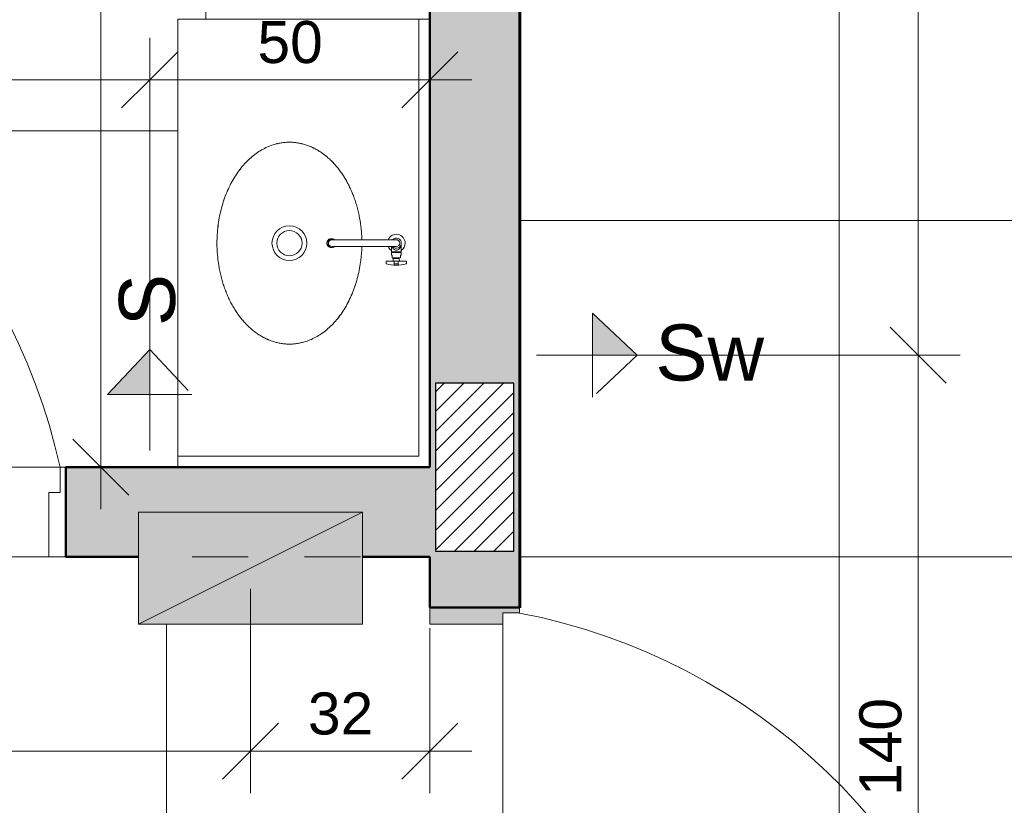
# Model space of a CAD drawing. Header units: metres. Extents: x -8.8 to 33.4, y -18.2 to 5.5.
# Tile 20 of 37: x -4.1 to -2.4, y -14.7 to -13.3. Entities that reach past the tile are written whole.
import ezdxf

# ---------------------------------------------------------------- set-up
doc = ezdxf.new("R2010")
doc.units = ezdxf.units.M
doc.linetypes.add('Projeção', pattern=[0.003969, 0.002381, -0.001587])
for name, color, linetype, lineweight in [('A-ANNO-DIMS', 7, 'Continuous', 9), ('A-ANNO-DIMS-50', 7, 'Continuous', 9), ('A-DETL-GENF', 7, 'Continuous', 5), ('A-DOOR', 7, 'Continuous', 5), ('A-DOOR-OPNG', 7, 'Projeção', 5), ('A-FLOR-OVHD', 7, 'Projeção', 5), ('A-FLOR-PATT', 7, 'Continuous', 5), ('A-WALL', 7, 'Continuous', 5), ('A-WALL-PATT', 7, 'Continuous', 5), ('G-ANNO-TEXT', 7, 'Continuous', 9), ('I-WALL', 7, 'Continuous', 5), ('P-SANR-FIXT', 7, 'Continuous', 5), ('Q-CASE', 7, 'Continuous', 5)]:
    doc.layers.add(name, color=color, linetype=linetype, lineweight=lineweight)
doc.layers.add('A-DETL', color=7, linetype='Continuous', lineweight=5, true_color=0x00a600)
doc.styles.add('Arial', font='arial.ttf', dxfattribs={"height": 0.1})
doc.styles.add('Arial_1', font='arial.ttf', dxfattribs={"height": 0.075})
doc.dimstyles.new('Com_linha__ref__contínua__-_Cor_Vermelha_Arial_1_5mm_2', dxfattribs={"dimscale": 0.3048, "dimtxt": 0.076519, "dimasz": 0.328084, "dimexe": 0.246063, "dimexo": 0.246063, "dimgap": 0.024606, "dimtad": 1, "dimdec": 1, "dimlfac": 100, "dimrnd": 0.1, "dimdsep": 46, "dimtxsty": 'Arial_1', "dimblk1": 'OBLIQUE', "dimblk2": 'OBLIQUE', "dimsah": 1, "dimcen": 0.09, "dimdle": 0.246063, "dimazin": 0, "dimtfac": 1, "dimtdec": 4, "dimtix": 1, "dimtmove": 0, "dimatfit": 3, "dimfxl": 1, "dimtvp": 1, "dimtolj": 1, "dimtzin": 0, "dimarcsym": 2})

# ---------------------------------------------------------------- blocks, each defined once
blk = doc.blocks.new('PORTA DE GIRO L_ ELETRICOS2')
at = {"layer": 'A-DOOR', "color": 9, "true_color": 0xc0c0c0}
for p, q in [((-0.45, -0.08), (-0.45, 0.08)), ((-0.45, 0.08), (0.45, 0.08)), ((0.45, 0.08), (0.45, -0.08)), ((-0.45, -0.08), (0.45, -0.08))]:
    blk.add_line(p, q, dxfattribs=at)
at = {"layer": 'A-DOOR', "color": 9, "lineweight": 15, "true_color": 0xc0c0c0}
for p, q in [((-0.42, 0.08), (-0.42, -0.035)), ((0.42, 0.08), (0.42, -0.0407)), ((0.45, 0.08), (0.42, 0.08)), ((0.45, -0.08), (0.45, 0.08)), ((-0.44, -0.035), (-0.44, -0.08)), ((-0.42, -0.035), (-0.44, -0.035)), ((0.3789, -0.0497), (0.3789, -0.9104)), ((0.4189, -0.0497), (0.3789, -0.0497)), ((0.4189, -0.9104), (0.4189, -0.0497)), ((0.42, -0.0407), (0.44, -0.0407)), ((0.44, -0.0407), (0.44, -0.08)), ((0.44, -0.08), (0.45, -0.08)), ((0.3489, -0.7405), (0.3294, -0.7337)), ((0.45, -0.7405), (0.4695, -0.7337)), ((0.3689, -0.8405), (0.3489, -0.8405)), ((0.3689, -0.8305), (0.3789, -0.8305)), ((0.3689, -0.8705), (0.3689, -0.8305)), ((0.4289, -0.8304), (0.4189, -0.8304)), ((0.4289, -0.8704), (0.4289, -0.8304)), ((0.4289, -0.8404), (0.45, -0.8404)), ((0.3689, -0.8605), (0.3336, -0.8605)), ((0.4289, -0.8604), (0.4653, -0.8604)), ((0.3789, -0.8705), (0.3689, -0.8705)), ((0.4189, -0.8704), (0.4189, -0.9104)), ((0.4189, -0.8704), (0.4289, -0.8704)), ((0.3789, -0.9104), (0.4189, -0.9104)), ((0.4189, -0.9104), (0.3989, -0.9104))]:
    blk.add_line(p, q, dxfattribs=at)
for centre, radius, start, end in [((0.5319, -0.7905), 0.2103, 164.3286, 199.4386), ((0.267, -0.7904), 0.2103, 340.5821, 15.6453), ((0.5319, -0.7905), 0.1898, 164.7222, 195.2778), ((0.267, -0.7904), 0.1897, 344.7458, 15.2542)]:
    blk.add_arc(centre, radius, start, end, dxfattribs=at)
at = {"layer": 'A-DOOR-OPNG', "color": 9, "linetype": 'Continuous', "true_color": 0xc0c0c0}
blk.add_arc((0.629, 0.1553), 1.0946, 192.4129, 256.7914, dxfattribs=at)
blk = doc.blocks.new('TAMPO GRANITO2 - TAMPO GRANITO-2002902-PTS_ ELETRICOS')
at = {"layer": 'Q-CASE', "color": 9, "true_color": 0xc0c0c0}
for p, q in [((-3.8837, -13.315), (-3.8837, -14.095)), ((-3.4537, -13.315), (-3.8837, -13.315)), ((-3.4337, -13.315), (-3.4537, -13.315)), ((-3.4537, -13.315), (-3.4537, -14.095)), ((-3.4537, -14.095), (-3.8837, -14.095)), ((-3.8837, -14.095), (-3.8837, -14.115))]:
    blk.add_line(p, q, dxfattribs=at)
for points, knots in [([(-3.8137, -13.715), (-3.8137, -13.7048), (-3.8127, -13.6896), (-3.8097, -13.6701), (-3.8066, -13.6555), (-3.8025, -13.6413), (-3.7977, -13.6279), (-3.792, -13.6148), (-3.7856, -13.6026), (-3.7785, -13.5912), (-3.7706, -13.5805), (-3.7623, -13.571), (-3.7533, -13.5623), (-3.7438, -13.5548), (-3.734, -13.5484), (-3.7237, -13.5432), (-3.7144, -13.5396), (-3.7061, -13.5374), (-3.6989, -13.5359), (-3.6916, -13.5351), (-3.6844, -13.5348), (-3.6772, -13.5351), (-3.6699, -13.5359), (-3.6627, -13.5374), (-3.6556, -13.5393), (-3.6486, -13.5418), (-3.6417, -13.5449), (-3.6348, -13.5485), (-3.6283, -13.5526), (-3.6218, -13.5573), (-3.6156, -13.5624), (-3.6095, -13.5681), (-3.6037, -13.5741), (-3.5982, -13.5806), (-3.5929, -13.5876), (-3.5879, -13.595), (-3.5832, -13.6027), (-3.5789, -13.6107), (-3.5749, -13.6191), (-3.5711, -13.6279), (-3.5678, -13.6368), (-3.5649, -13.646), (-3.5623, -13.6555), (-3.5601, -13.6652), (-3.5577, -13.6782), (-3.5559, -13.6926), (-3.5553, -13.7041), (-3.5552, -13.7088)], [-1, -1, -1, -1, -0.9464286, -0.9196429, -0.8928571, -0.8660714, -0.8392857, -0.8125, -0.7857143, -0.7589286, -0.7321429, -0.7053571, -0.6785714, -0.6517857, -0.625, -0.5982143, -0.5714286, -0.5535714, -0.5357143, -0.5178571, -0.5, -0.4821429, -0.4642857, -0.4464286, -0.4285714, -0.4107143, -0.3928571, -0.375, -0.3571429, -0.3392857, -0.3214286, -0.3035714, -0.2857143, -0.2678571, -0.25, -0.2321429, -0.2142857, -0.1964286, -0.1785714, -0.1607143, -0.1428571, -0.125, -0.1071429, -0.0892857, -0.0714286, -0.0357143, -0.0109088, -0.0109088, -0.0109088, -0.0109088]), ([(-3.5552, -13.7213), (-3.5554, -13.7294), (-3.5563, -13.7424), (-3.559, -13.76), (-3.5622, -13.7746), (-3.5662, -13.7888), (-3.5711, -13.8022), (-3.5768, -13.8153), (-3.5832, -13.8275), (-3.5903, -13.8389), (-3.5982, -13.8496), (-3.6065, -13.8591), (-3.6155, -13.8678), (-3.625, -13.8753), (-3.6348, -13.8816), (-3.6451, -13.8869), (-3.6544, -13.8904), (-3.6627, -13.8927), (-3.6699, -13.8941), (-3.6772, -13.895), (-3.6844, -13.8953), (-3.6916, -13.895), (-3.6989, -13.8941), (-3.7061, -13.8927), (-3.7132, -13.8908), (-3.7202, -13.8883), (-3.7271, -13.8852), (-3.7339, -13.8815), (-3.7405, -13.8774), (-3.7469, -13.8728), (-3.7532, -13.8677), (-3.7593, -13.862), (-3.765, -13.856), (-3.7706, -13.8495), (-3.7759, -13.8425), (-3.7809, -13.8351), (-3.7855, -13.8274), (-3.7899, -13.8194), (-3.7939, -13.8109), (-3.7976, -13.8022), (-3.8009, -13.7933), (-3.8039, -13.7841), (-3.8065, -13.7746), (-3.8087, -13.7649), (-3.8111, -13.7519), (-3.8131, -13.7354), (-3.8137, -13.7219), (-3.8137, -13.715)], [-0.9890908, -0.9890908, -0.9890908, -0.9890908, -0.9464286, -0.9196429, -0.8928571, -0.8660714, -0.8392857, -0.8125, -0.7857143, -0.7589286, -0.7321429, -0.7053571, -0.6785714, -0.6517857, -0.625, -0.5982143, -0.5714286, -0.5535714, -0.5357143, -0.5178571, -0.5, -0.4821429, -0.4642857, -0.4464286, -0.4285714, -0.4107143, -0.3928571, -0.375, -0.3571429, -0.3392857, -0.3214286, -0.3035714, -0.2857143, -0.2678571, -0.25, -0.2321429, -0.2142857, -0.1964286, -0.1785714, -0.1607143, -0.1428571, -0.125, -0.1071429, -0.0892857, -0.0714286, -0.0357143, 0, 0, 0, 0])]:
    blk.add_open_spline(points, degree=3, knots=knots, dxfattribs=at)
blk = doc.blocks.new('TORNEIRA DE MESA_ BICA MÓVEL_ BICA ALTA - 1167_C34_Cromado CR10-2217854-PTS_ ELETRICOS')
at = {"layer": 'P-SANR-FIXT', "color": 9, "true_color": 0xc0c0c0}
for p, q in [((0.0016, -0.1012), (0.0131, -0.1012)), ((0.0156, -0.1012), (0.0131, -0.1012)), ((0.0156, -0.1023), (0.0156, -0.1012)), ((0.0164, -0.1023), (0.0156, -0.1023)), ((0.0156, -0.1023), (0.0156, -0.1177)), ((0.0212, -0.1014), (0.0164, -0.1014)), ((0.0164, -0.1014), (0.0164, -0.1023)), ((0.0164, -0.1177), (0.0164, -0.1023)), ((0.0212, -0.1025), (0.0212, -0.1014)), ((0.0264, -0.1025), (0.0212, -0.1025)), ((0.0264, -0.1056), (0.0264, -0.1025)), ((0.0321, -0.1045), (0.0272, -0.1046)), ((0.0272, -0.1046), (0.0272, -0.1056)), ((0.0362, -0.0918), (0.0321, -0.0918)), ((0.0321, -0.0918), (0.0321, -0.1045)), ((0.0321, -0.1045), (0.0321, -0.1155)), ((-0.0061, -0.1245), (-0.0061, -0.11)), ((0.0061, -0.1245), (0.0061, -0.11)), ((0.0131, -0.1188), (0.0061, -0.1188)), ((0.0131, -0.1188), (0.0156, -0.1188)), ((0.0156, -0.1188), (0.0156, -0.1177)), ((0.0156, -0.1177), (0.0164, -0.1177)), ((0.0164, -0.1177), (0.0164, -0.1186)), ((0.0164, -0.1186), (0.0212, -0.1186)), ((0.0212, -0.1186), (0.0212, -0.1175)), ((0.0212, -0.1175), (0.0264, -0.1175)), ((0.0272, -0.1056), (0.0264, -0.1056)), ((0.0264, -0.1056), (0.0264, -0.1144)), ((0.0264, -0.1175), (0.0264, -0.1144)), ((0.0264, -0.1144), (0.0272, -0.1144)), ((0.0272, -0.1144), (0.0272, -0.1056)), ((0.0272, -0.1144), (0.0272, -0.1154)), ((0.0272, -0.1154), (0.0321, -0.1155)), ((0.0393, -0.1065), (0.0321, -0.1065)), ((0.0395, -0.1135), (0.0321, -0.1135)), ((0.0321, -0.1155), (0.0321, -0.1283)), ((-0.0061, -0.1245), (-0.0061, -0.2204)), ((0.0061, -0.2204), (0.0061, -0.1245)), ((0.0321, -0.1283), (0.0362, -0.1283)), ((-0.0061, -0.2204), (-0.0061, -0.2251)), ((0.0061, -0.2204), (0.0061, -0.2251))]:
    blk.add_line(p, q, dxfattribs=at)
for centre, radius, start, end in [((0, -0.11), 0.0158, 90, 247.169), ((0, -0.11), 0.00894, 313.2171, 226.7829), ((0, -0.11), 0.00612, 0, 180), ((0, -0.11), 0.0158, 33.7501, 90), ((-0.0003, -0.1204), 0.0193, 70.6394, 84.83), ((0.0013, -0.1137), 0.0125, 42.7237, 67.2763), ((0.0049, -0.1104), 0.00765, 3.2763, 42.7237), ((0.0362, -0.0925), 0.000702, 17.5666, 90), ((-0.0193, -0.11), 0.0588, 360, 17.5666), ((0.0024, -0.1076), 0.0108, 290.089, 316.6245), ((0, -0.11), 0.0158, 292.831, 326.2499), ((0.0043, -0.1093), 0.00827, 316.6245, 355.3755), ((-0.0193, -0.11), 0.0561, 356.4132, 3.5868), ((-0.0193, -0.11), 0.0588, 342.4334, 360), ((0.0362, -0.1275), 0.000702, 270, 342.4334), ((0.0026, -0.2262), 0.0105, 146.3261, 180), ((0, -0.2252), 0.00788, 151.5421, 28.4579), ((0, -0.2262), 0.00788, 180, 0.0265), ((0, -0.2251), 0.00612, 180, 360), ((-0.0026, -0.2262), 0.0105, 0.0199, 33.6739)]:
    blk.add_arc(centre, radius, start, end, dxfattribs=at)
blk = doc.blocks.new('CUBA OVAL DE EMBUTIR PEQUENA - L_59_17_Branco Gelo GE17-2754372-PTS_ ELETRICOS')
at = {"layer": 'P-SANR-FIXT', "color": 9, "true_color": 0xc0c0c0}
for radius in [0.0311, 0.0225]:
    blk.add_circle((0, 0.0025), radius, dxfattribs=at)
for points, knots in [([(0, 0.1318), (-0.0068, 0.1318), (-0.0204, 0.1312), (-0.0369, 0.1292), (-0.0499, 0.1268), (-0.0595, 0.1246), (-0.069, 0.122), (-0.0782, 0.1191), (-0.0871, 0.1157), (-0.0959, 0.112), (-0.1043, 0.108), (-0.1124, 0.1036), (-0.1201, 0.099), (-0.1274, 0.094), (-0.1344, 0.0887), (-0.1409, 0.0832), (-0.147, 0.0774), (-0.1526, 0.0713), (-0.1578, 0.065), (-0.1624, 0.0586), (-0.1665, 0.052), (-0.1701, 0.0452), (-0.1732, 0.0383), (-0.1757, 0.0313), (-0.1777, 0.0242), (-0.1791, 0.017), (-0.18, 0.0097), (-0.1803, 0.0025), (-0.18, -0.0047), (-0.1791, -0.012), (-0.1777, -0.0192), (-0.1754, -0.0275), (-0.1719, -0.0368), (-0.1666, -0.0471), (-0.1603, -0.0569), (-0.1527, -0.0664), (-0.1441, -0.0754), (-0.1345, -0.0837), (-0.1239, -0.0916), (-0.1125, -0.0987), (-0.1002, -0.1051), (-0.0872, -0.1108), (-0.0737, -0.1156), (-0.0596, -0.1197), (-0.045, -0.1229), (-0.0274, -0.1256), (-0.0144, -0.1265), (-0.0063, -0.1267)], [0, 0, 0, 0, 0.0357143, 0.0714286, 0.0892857, 0.1071429, 0.125, 0.1428571, 0.1607143, 0.1785714, 0.1964286, 0.2142857, 0.2321429, 0.25, 0.2678571, 0.2857143, 0.3035714, 0.3214286, 0.3392857, 0.3571429, 0.375, 0.3928571, 0.4107143, 0.4285714, 0.4464286, 0.4642857, 0.4821429, 0.5, 0.5178571, 0.5357143, 0.5535714, 0.5714286, 0.5982143, 0.625, 0.6517857, 0.6785714, 0.7053571, 0.7321429, 0.7589286, 0.7857143, 0.8125, 0.8392857, 0.8660714, 0.8928571, 0.9196429, 0.9464286, 0.9890912, 0.9890912, 0.9890912, 0.9890912]), ([(0.0063, -0.1267), (0.011, -0.1266), (0.0224, -0.126), (0.0369, -0.1242), (0.0499, -0.1218), (0.0595, -0.1196), (0.069, -0.117), (0.0782, -0.1141), (0.0871, -0.1107), (0.0959, -0.107), (0.1043, -0.103), (0.1124, -0.0986), (0.1201, -0.094), (0.1274, -0.089), (0.1344, -0.0837), (0.1409, -0.0782), (0.147, -0.0724), (0.1526, -0.0663), (0.1578, -0.06), (0.1624, -0.0536), (0.1665, -0.047), (0.1701, -0.0402), (0.1732, -0.0333), (0.1757, -0.0263), (0.1777, -0.0192), (0.1791, -0.012), (0.18, -0.0047), (0.1803, 0.0025), (0.18, 0.0097), (0.1791, 0.017), (0.1777, 0.0242), (0.1754, 0.0325), (0.1719, 0.0418), (0.1666, 0.0521), (0.1603, 0.0619), (0.1527, 0.0714), (0.1441, 0.0804), (0.1345, 0.0887), (0.1239, 0.0966), (0.1125, 0.1037), (0.1002, 0.1101), (0.0872, 0.1158), (0.0737, 0.1206), (0.0596, 0.1247), (0.045, 0.1279), (0.0254, 0.1309), (0.0103, 0.1318), (0, 0.1318)], [0.0109088, 0.0109088, 0.0109088, 0.0109088, 0.0357143, 0.0714286, 0.0892857, 0.1071429, 0.125, 0.1428571, 0.1607143, 0.1785714, 0.1964286, 0.2142857, 0.2321429, 0.25, 0.2678571, 0.2857143, 0.3035714, 0.3214286, 0.3392857, 0.3571429, 0.375, 0.3928571, 0.4107143, 0.4285714, 0.4464286, 0.4642857, 0.4821429, 0.5, 0.5178571, 0.5357143, 0.5535714, 0.5714286, 0.5982143, 0.625, 0.6517857, 0.6785714, 0.7053571, 0.7321429, 0.7589286, 0.7857143, 0.8125, 0.8392857, 0.8660714, 0.8928571, 0.9196429, 0.9464286, 1, 1, 1, 1])]:
    blk.add_open_spline(points, degree=3, knots=knots, dxfattribs=at)
blk = doc.blocks.new('DIMBLOCK1-PTS_ ELETRICOS')
at = {"layer": 'A-ANNO-DIMS-50', "color": 242, "true_color": 0xbd2b2e, "transparency": 16777216}
for p, q in [((-4.9836, -14.6218), (-4.9836, -14.3131)), ((-3.7037, -14.6218), (-3.7037, -14.3318)), ((-4.9836, -14.6218), (-4.9336, -14.5718)), ((-3.7037, -14.6218), (-3.6537, -14.5718)), ((-5.0586, -14.6218), (-3.7037, -14.6218)), ((-4.9836, -14.6218), (-5.0336, -14.6718)), ((-4.9836, -14.6218), (-4.9836, -14.6968)), ((-3.7037, -14.6218), (-3.7537, -14.6718)), ((-3.7037, -14.6218), (-3.7037, -14.6968))]:
    blk.add_line(p, q, dxfattribs=at)
at = {"layer": 'A-ANNO-DIMS-50', "color": 0, "transparency": 16777216, "insert": (-4.4302, -14.5169), "char_height": 0.075, "width": 0.207662, "attachment_point": 1, "line_spacing_factor": 0.941778, "style": 'Arial_1'}
blk.add_mtext('128', dxfattribs=at)
blk = doc.blocks.new('_Oblique')
at = {"color": 0, "linetype": 'ByBlock', "lineweight": -2}
blk.add_line((-0.5, -0.5), (0.5, 0.5), dxfattribs=at)
blk = doc.blocks.new('DIMBLOCK2-PTS_ ELETRICOS')
at = {"layer": 'A-ANNO-DIMS-50', "color": 242, "true_color": 0xbd2b2e, "transparency": 16777216}
for p, q in [((-3.3837, -14.6218), (-3.3837, -14.4023)), ((-3.7037, -14.6218), (-3.7037, -14.41)), ((-3.7037, -14.6218), (-3.6537, -14.5718)), ((-3.3837, -14.6218), (-3.3337, -14.5718)), ((-3.7787, -14.6218), (-3.3087, -14.6218)), ((-3.7037, -14.6218), (-3.7537, -14.6718)), ((-3.7037, -14.6218), (-3.7037, -14.6968)), ((-3.3837, -14.6218), (-3.4337, -14.6718)), ((-3.3837, -14.6218), (-3.3837, -14.6968))]:
    blk.add_line(p, q, dxfattribs=at)
at = {"layer": 'A-ANNO-DIMS-50', "color": 0, "transparency": 16777216, "insert": (-3.6014, -14.5169), "char_height": 0.075, "width": 0.138441, "attachment_point": 1, "line_spacing_factor": 0.941778, "style": 'Arial_1'}
blk.add_mtext('32', dxfattribs=at)
blk = doc.blocks.new('DIMBLOCK8-PTS_ ELETRICOS')
at = {"layer": 'A-ANNO-DIMS-50', "color": 242, "true_color": 0xbd2b2e, "transparency": 16777216}
for p, q in [((-4.9836, -13.4235), (-4.9836, -13.3485)), ((-3.8837, -13.4235), (-3.8837, -13.3485)), ((-4.9836, -13.4235), (-4.9336, -13.3735)), ((-3.8837, -13.4235), (-3.8337, -13.3735)), ((-5.0586, -13.4235), (-3.8087, -13.4235)), ((-4.9836, -13.4235), (-5.0336, -13.4735)), ((-4.9836, -13.4235), (-4.9836, -13.4278)), ((-3.8837, -13.4235), (-3.9337, -13.4735)), ((-3.8837, -13.4235), (-3.8837, -13.91))]:
    blk.add_line(p, q, dxfattribs=at)
at = {"layer": 'A-ANNO-DIMS-50', "color": 0, "transparency": 16777216, "insert": (-4.5202, -13.3186), "char_height": 0.075, "width": 0.207662, "attachment_point": 1, "line_spacing_factor": 0.941778, "style": 'Arial_1'}
blk.add_mtext('110', dxfattribs=at)
blk = doc.blocks.new('DIMBLOCK9-PTS_ ELETRICOS')
at = {"layer": 'A-ANNO-DIMS-50', "color": 242, "true_color": 0xbd2b2e, "transparency": 16777216}
for p, q in [((-3.9711, -11.795), (-4.0211, -11.745)), ((-3.9711, -11.795), (-4.0461, -11.795)), ((-3.9711, -14.19), (-3.9711, -11.795)), ((-3.9711, -11.795), (-3.9211, -11.845)), ((-3.9711, -11.795), (-3.5305, -11.795)), ((-3.9711, -14.115), (-4.0211, -14.065)), ((-3.9711, -14.115), (-4.0461, -14.115)), ((-3.9711, -14.115), (-3.9211, -14.165)), ((-3.9711, -14.115), (-3.9668, -14.115))]:
    blk.add_line(p, q, dxfattribs=at)
at = {"layer": 'A-ANNO-DIMS-50', "color": 0, "transparency": 16777216, "insert": (-4.076, -13.0416), "char_height": 0.075, "width": 0.207662, "attachment_point": 1, "rotation": 90, "line_spacing_factor": 0.941778, "style": 'Arial_1'}
blk.add_mtext('232', dxfattribs=at)
blk = doc.blocks.new('DIMBLOCK33-PTS_ ELETRICOS')
at = {"layer": 'A-ANNO-DIMS-50', "color": 242, "true_color": 0xbd2b2e, "transparency": 16777216}
for p, q in [((-2.5126, -11.32), (-2.5126, -13.915)), ((-2.5126, -11.395), (-2.5626, -11.345)), ((-2.5126, -11.395), (-2.5169, -11.395)), ((-2.5126, -11.395), (-2.4626, -11.445)), ((-2.5126, -11.395), (-2.4376, -11.395)), ((-2.5126, -13.915), (-2.5626, -13.865)), ((-2.5126, -13.915), (-3.0187, -13.915)), ((-2.5126, -13.915), (-2.4626, -13.965)), ((-2.5126, -13.915), (-2.4376, -13.915))]:
    blk.add_line(p, q, dxfattribs=at)
at = {"layer": 'A-ANNO-DIMS-50', "color": 0, "transparency": 16777216, "insert": (-2.6175, -12.7416), "char_height": 0.075, "width": 0.207662, "attachment_point": 1, "rotation": 90, "line_spacing_factor": 0.941778, "style": 'Arial_1'}
blk.add_mtext('252', dxfattribs=at)
blk = doc.blocks.new('DIMBLOCK34-PTS_ ELETRICOS')
at = {"layer": 'A-ANNO-DIMS-50', "color": 242, "true_color": 0xbd2b2e, "transparency": 16777216}
for p, q in [((-2.5126, -13.915), (-2.5626, -13.865)), ((-2.5126, -13.915), (-3.0187, -13.915)), ((-2.5126, -13.915), (-2.5126, -15.39)), ((-2.5126, -13.915), (-2.4626, -13.965)), ((-2.5126, -13.915), (-2.4376, -13.915)), ((-2.5126, -15.315), (-2.5626, -15.265)), ((-2.5126, -15.315), (-2.5169, -15.315)), ((-2.5126, -15.315), (-2.4626, -15.365)), ((-2.5126, -15.315), (-2.4376, -15.315))]:
    blk.add_line(p, q, dxfattribs=at)
at = {"layer": 'A-ANNO-DIMS-50', "color": 0, "transparency": 16777216, "insert": (-2.6175, -14.7016), "char_height": 0.075, "width": 0.207662, "attachment_point": 1, "rotation": 90, "line_spacing_factor": 0.941778, "style": 'Arial_1'}
blk.add_mtext('140', dxfattribs=at)
blk = doc.blocks.new('DIMBLOCK35-PTS_ ELETRICOS')
at = {"layer": 'A-ANNO-DIMS-50', "color": 242, "true_color": 0xbd2b2e, "transparency": 16777216}
for p, q in [((-3.8837, -13.4235), (-3.8837, -13.3485)), ((-3.3837, -13.4235), (-3.3837, -13.3485)), ((-3.8837, -13.4235), (-3.8337, -13.3735)), ((-3.3837, -13.4235), (-3.3337, -13.3735)), ((-3.9587, -13.4235), (-3.3087, -13.4235)), ((-3.8837, -13.4235), (-3.9337, -13.4735)), ((-3.8837, -13.4235), (-3.8837, -13.91)), ((-3.3837, -13.4235), (-3.4337, -13.4735)), ((-3.3837, -13.4235), (-3.3837, -13.4278))]:
    blk.add_line(p, q, dxfattribs=at)
at = {"layer": 'A-ANNO-DIMS-50', "color": 0, "transparency": 16777216, "insert": (-3.6914, -13.3186), "char_height": 0.075, "width": 0.138441, "attachment_point": 1, "line_spacing_factor": 0.941778, "style": 'Arial_1'}
blk.add_mtext('50', dxfattribs=at)

msp = doc.modelspace()

# ---------------------------------------------------------------- hatches: boundary and pattern name
at = {"layer": 'A-DETL-GENF', "true_color": 0x464646}
h = msp.add_hatch(dxfattribs=at)
h.set_pattern_fill('FP_5', color=49, style=0, pattern_type=2)
h.set_pattern_definition([(45, (0, 0), (-0.01767767, 0.01767767), [])])
h.paths.add_polyline_path([(-8.3236, -18.225), (-8.0236, -18.225), (-8.0236, -18.085), (-8.3236, -18.085)])
h.paths.add_polyline_path([(0.1964, -18.225), (0.4964, -18.225), (0.4964, -18.085), (0.1964, -18.085)])
h.paths.add_polyline_path([(-3.0637, -18.225), (-3.0637, -18.085), (-3.3637, -18.085), (-3.3637, -18.225), (-3.1287, -18.225)])
h.paths.add_polyline_path([(-6.0237, -18.225), (-6.0237, -18.085), (-6.3237, -18.085), (-6.3237, -18.225), (-6.0886, -18.225)])
h.paths.add_polyline_path([(0.4964, -15.625), (0.4964, -15.325), (0.3564, -15.325), (0.3564, -15.625), (0.4664, -15.625)])
h.paths.add_polyline_path([(-3.3737, -15.465), (-3.0737, -15.465), (-3.0737, -15.325), (-3.3737, -15.325)])
h.paths.add_polyline_path([(-0.8986, -15.465), (-0.6736, -15.465), (-0.6736, -15.325), (-0.9736, -15.325), (-0.9736, -15.465)])
h.paths.add_polyline_path([(-5.2937, -15.465), (-4.9937, -15.4649), (-4.9937, -15.325), (-5.2937, -15.325), (-5.2937, -15.4375)])
h.paths.add_polyline_path([(-6.3237, -15.465), (-6.0237, -15.4649), (-6.0237, -15.325), (-6.3237, -15.325), (-6.3237, -15.4575)])
h.paths.add_polyline_path([(-8.3236, -15.465), (-8.0236, -15.465), (-8.0236, -15.325), (-8.3236, -15.325)])
h.paths.add_polyline_path([(0.3564, -14.515), (0.4964, -14.515), (0.4964, -14.215), (0.3564, -14.215), (0.3564, -14.4785)])
h.paths.add_polyline_path([(-3.3737, -14.2649), (-3.2337, -14.2649), (-3.2337, -13.9649), (-3.3737, -13.9649), (-3.3737, -14.2388)])
h.paths.add_polyline_path([(-5.1136, -14.2649), (-4.9937, -14.2649), (-4.9937, -13.9649), (-5.1337, -13.9649), (-5.1337, -14.2649)])
h.paths.add_polyline_path([(-0.8136, -11.545), (-0.6736, -11.545), (-0.6736, -11.245), (-0.8136, -11.245), (-0.8136, -11.385)])
h.paths.add_polyline_path([(-3.2337, -11.545), (-3.2337, -11.245), (-3.3737, -11.245), (-3.3737, -11.545), (-3.2926, -11.545)])
h.paths.add_polyline_path([(-7.6622, -11.385), (-7.3937, -11.385), (-7.3937, -11.245), (-7.6937, -11.245), (-7.6937, -11.385)])
h.paths.add_polyline_path([(-5.1337, -11.3849), (-4.8337, -11.3849), (-4.8337, -11.2449), (-5.1337, -11.2449), (-5.1337, -11.3752)])
at = {"layer": 'A-DETL-GENF', "true_color": 0xff8000}
for points in [[(-3.0137, -13.915), (-3.0937, -13.84), (-3.0937, -13.915)], [(-3.9587, -13.985), (-3.8837, -13.985), (-3.8837, -13.905), (-3.9168, -13.9404)]]:
    msp.add_hatch(color=30, dxfattribs=at).paths.add_polyline_path(points)
at = {"layer": 'A-DETL-GENF'}
msp.add_hatch(color=256, dxfattribs=at).paths.add_polyline_path([(-3.6047, -14.395), (-3.5037, -14.395), (-3.5037, -14.195), (-3.9037, -14.395)])
at = {"layer": 'A-DETL-GENF', "true_color": 0xffffff}
msp.add_hatch(color=7, dxfattribs=at).paths.add_polyline_path([(-3.9037, -14.395), (-3.5037, -14.195), (-3.9037, -14.195), (-3.9037, -14.365)])
h = msp.add_hatch(color=7, dxfattribs=at)
h.paths.add_polyline_path([(-3.3737, -15.265), (-3.2237, -15.265), (-3.2237, -15.255), (-3.2629, -15.255), (-3.2629, -15.235), (-3.3837, -15.235), (-3.3837, -15.265)])
h.paths.add_polyline_path([(-3.2289, -15.2339), (-2.3696, -15.2339), (-2.3696, -15.1939), (-3.254, -15.1939), (-3.254, -15.2339)])
h.paths.add_polyline_path([(-3.3687, -14.395), (-3.2537, -14.395), (-3.2537, -14.375), (-3.2237, -14.375), (-3.2237, -14.365), (-3.3837, -14.365), (-3.3837, -14.395), (-3.3737, -14.395)])
at = {"layer": 'A-FLOR-PATT', "true_color": 0x787878}
h = msp.add_hatch(dxfattribs=at)
h.set_pattern_fill('FP_3', color=8, style=0, pattern_type=2)
h.set_pattern_definition([(0, (-2.654, -16.075), (0, 0.6), []), (90, (-2.654, -16.075), (-0.6, 4e-17), [])])
h.paths.add_polyline_path([(-2.8437, -17.675), (-2.8437, -17.6167), (-2.8637, -17.6134), (-2.8637, -17.6563)])
h.paths.add_polyline_path([(-1.9837, -15.845), (-1.9087, -15.845), (-1.9837, -15.925)])
h.paths.add_polyline_path([(-1.9837, -15.765), (-1.9087, -15.765), (-1.9837, -15.845)])
h.paths.add_polyline_path([(-1.9837, -15.685), (-1.9087, -15.685), (-1.9837, -15.765)])
h.paths.add_polyline_path([(-5.4774, -18.075), (-5.2136, -18.0748), (-5.2136, -17.575), (-4.0136, -17.575), (-4.0136, -18.075), (-3.2137, -18.0748), (-3.2137, -17.825), (-3.2834, -17.825), (-3.2834, -18.0451), (-3.9439, -18.045), (-3.9439, -17.945), (-4.0087, -17.945), (-3.9439, -17.8759), (-3.9439, -17.865), (-4.0087, -17.865), (-3.9439, -17.7959), (-3.9437, -17.4335), (-3.2834, -17.4335), (-3.2834, -17.525), (-3.2137, -17.525), (-3.2137, -17.275), (-3.2337, -17.275), (-3.2337, -16.405), (-2.8637, -16.405), (-2.8634, -16.4389), (-2.8009, -16.4284), (-2.7, -16.4229), (-2.597, -16.4295), (-2.5094, -16.4448), (-2.5078, -16.4427), (-2.5048, -16.4402), (-2.5016, -16.4387), (-2.5001, -16.4382), (-2.4956, -16.4382), (-2.491, -16.4399), (-2.4885, -16.4418), (-2.4865, -16.444), (-2.4849, -16.4473), (-2.4841, -16.4508), (-2.4843, -16.4544), (-2.4865, -16.467), (-2.4918, -16.5224), (-2.4926, -16.5247), (-2.4991, -16.531), (-2.5046, -16.5311), (-2.5137, -16.5275), (-2.5137, -16.575), (-2.2937, -16.575), (-2.2937, -16.5275), (-2.2947, -16.5277), (-2.3035, -16.531), (-2.3099, -16.5299), (-2.3148, -16.525), (-2.3168, -16.5143), (-2.3221, -16.4576), (-2.323, -16.4546), (-2.3233, -16.4532), (-2.3229, -16.4485), (-2.3212, -16.4447), (-2.3186, -16.4415), (-2.3164, -16.4399), (-2.3137, -16.4387), (-2.3106, -16.438), (-2.3053, -16.4389), (-2.3019, -16.4406), (-2.2994, -16.4428), (-2.2968, -16.4448), (-2.2009, -16.4284), (-2.1, -16.4229), (-1.997, -16.4295), (-1.9094, -16.4448), (-1.9078, -16.4427), (-1.9048, -16.4402), (-1.9016, -16.4387), (-1.9001, -16.4382), (-1.8956, -16.4382), (-1.891, -16.4399), (-1.8885, -16.4418), (-1.8862, -16.4445), (-1.8849, -16.4473), (-1.8841, -16.4508), (-1.8843, -16.4544), (-1.8865, -16.467), (-1.8918, -16.5224), (-1.8926, -16.5247), (-1.8991, -16.531), (-1.9046, -16.5311), (-1.9137, -16.5275), (-1.9137, -16.575), (-1.8037, -16.575), (-1.7907, -16.5767), (-1.7787, -16.5817), (-1.7683, -16.5897), (-1.7604, -16.6), (-1.7554, -16.6121), (-1.7537, -16.625), (-1.7537, -17.425), (-1.7554, -17.438), (-1.7604, -17.45), (-1.7683, -17.4604), (-1.7787, -17.4683), (-1.7907, -17.4733), (-1.8037, -17.475), (-1.9137, -17.4754), (-1.9137, -17.5245), (-1.9127, -17.5244), (-1.9039, -17.521), (-1.8986, -17.5211), (-1.8926, -17.5274), (-1.891, -17.5335), (-1.8848, -17.5953), (-1.884, -17.6), (-1.8845, -17.6036), (-1.8857, -17.6067), (-1.8888, -17.6106), (-1.891, -17.6121), (-1.8937, -17.6134), (-1.8966, -17.6141), (-1.9016, -17.6134), (-1.9051, -17.6117), (-1.9079, -17.6092), (-1.9103, -17.6072), (-2.0065, -17.6237), (-2.1037, -17.6294), (-2.2104, -17.6226), (-2.2979, -17.6073), (-2.2994, -17.6093), (-2.3026, -17.6119), (-2.3058, -17.6134), (-2.3083, -17.6139), (-2.3127, -17.6136), (-2.3153, -17.6127), (-2.3189, -17.6102), (-2.3212, -17.6074), (-2.3225, -17.6048), (-2.3232, -17.6013), (-2.3229, -17.5967), (-2.3209, -17.585), (-2.3157, -17.5308), (-2.3143, -17.5263), (-2.3094, -17.5217), (-2.3027, -17.521), (-2.2937, -17.5245), (-2.2937, -17.475), (-2.5137, -17.4754), (-2.5132, -17.5245), (-2.5123, -17.5242), (-2.5039, -17.521), (-2.4986, -17.5211), (-2.4926, -17.5274), (-2.491, -17.5335), (-2.4848, -17.5953), (-2.484, -17.6), (-2.4845, -17.6036), (-2.4857, -17.6067), (-2.4888, -17.6106), (-2.491, -17.6121), (-2.4937, -17.6134), (-2.4966, -17.6141), (-2.5016, -17.6134), (-2.5051, -17.6117), (-2.5079, -17.6092), (-2.5103, -17.6072), (-2.6065, -17.6237), (-2.7073, -17.6292), (-2.8104, -17.6226), (-2.8218, -17.6206), (-2.7637, -17.675), (-2.8637, -17.675), (-2.8637, -18.075), (0.3464, -18.075), (0.3464, -15.475), (-1.0286, -15.475), (-1.0286, -15.485), (-1.2286, -15.485), (-1.2286, -15.6374), (-1.939, -15.6374), (-1.9837, -15.685), (-1.9837, -15.6374), (-2.0286, -15.6374), (-2.0286, -15.485), (-2.2286, -15.485), (-2.2286, -15.475), (-3.3837, -15.475), (-3.3834, -15.235), (-3.2629, -15.235), (-3.2629, -15.255), (-3.2237, -15.255), (-3.2237, -15.315), (-2.2336, -15.315), (-2.2336, -14.845), (-0.8236, -14.845), (-0.8236, -13.295), (-2.7236, -13.295), (-2.7236, -11.895), (-0.8236, -11.895), (-0.8236, -11.395), (-3.2217, -11.395), (-3.2217, -14.365), (-3.2237, -14.365), (-3.2237, -14.375), (-3.2537, -14.375), (-3.2537, -14.395), (-3.3837, -14.395), (-3.3837, -14.275), (-3.5037, -14.275), (-3.5037, -14.395), (-3.9037, -14.395), (-3.9037, -14.275), (-4.9836, -14.275), (-4.9836, -14.395), (-5.1136, -14.395), (-5.1136, -14.375), (-5.1436, -14.375), (-5.1436, -11.395), (-5.6437, -11.395), (-5.6437, -12.295), (-7.5437, -12.295), (-7.5437, -12.895), (-5.6437, -12.895), (-5.6437, -13.795), (-7.5437, -13.795), (-7.5437, -13.905), (-7.0737, -13.905), (-7.0737, -15.315), (-5.1436, -15.315), (-5.1436, -15.255), (-5.1043, -15.255), (-5.1043, -15.235), (-4.9836, -15.235), (-4.9836, -15.475), (-6.0136, -15.475), (-6.0136, -18.075), (-5.7895, -18.075)])
h.paths.add_polyline_path([(-1.106, -18.045), (-1.2076, -18.045), (-1.2076, -17.2322), (-1.106, -17.2322), (-1.106, -17.1814), (0.2148, -17.1814), (0.2148, -17.2322), (0.3164, -17.2322), (0.3164, -18.045), (-0.4456, -18.045)])
h.paths.add_polyline_path([(-5.642, -18.045), (-5.9936, -18.045), (-5.9936, -17.4125), (-5.9513, -17.4125), (-5.9513, -17.393), (-5.271, -17.393), (-5.271, -17.4125), (-5.2336, -17.4125), (-5.2336, -18.045), (-5.6335, -18.045)])
h.paths.add_polyline_path([(-4.6136, -17.7955), (-4.6084, -17.7948), (-4.6036, -17.7928), (-4.5994, -17.7897), (-4.5963, -17.7855), (-4.5943, -17.7807), (-4.5936, -17.7755), (-4.5943, -17.7703), (-4.5963, -17.7655), (-4.5994, -17.7614), (-4.6036, -17.7582), (-4.6084, -17.7562), (-4.6136, -17.7555), (-4.6188, -17.7562), (-4.6236, -17.7582), (-4.6277, -17.7614), (-4.6309, -17.7655), (-4.6329, -17.7703), (-4.6336, -17.7755), (-4.6329, -17.7807), (-4.6309, -17.7855), (-4.6277, -17.7897), (-4.6236, -17.7928), (-4.6188, -17.7948)])
h.paths.add_polyline_path([(-2.1037, -17.588), (-2.0065, -17.5822), (-1.9133, -17.5654), (-1.9159, -17.5395), (-2.2919, -17.5398), (-2.2941, -17.5659), (-2.1996, -17.5825), (-2.1335, -17.5863)])
h.paths.add_polyline_path([(-2.7037, -17.588), (-2.6065, -17.5822), (-2.5133, -17.5654), (-2.5159, -17.5395), (-2.8637, -17.5395), (-2.8634, -17.5713), (-2.7996, -17.5825), (-2.7335, -17.5863)])
h.paths.add_polyline_path([(-1.9159, -17.5349), (-1.9159, -17.5325), (-1.916, -17.5333)])
h.paths.add_polyline_path([(-2.5159, -17.5349), (-2.5159, -17.5325), (-2.516, -17.5333)])
h.paths.add_polyline_path([(-3.8388, -17.4188), (-3.9437, -17.4188), (-3.9437, -17.3806), (-3.9025, -17.3806), (-3.9005, -17.3533), (-3.8929, -17.3457), (-3.8842, -17.3458), (-3.8761, -17.3538), (-3.8748, -17.3806), (-3.2834, -17.3806), (-3.2834, -17.4188), (-3.7608, -17.4188)])
h.paths.add_polyline_path([(-1.9161, -16.5201), (-1.9157, -16.5187), (-1.916, -16.5188)])
h.paths.add_polyline_path([(-2.5161, -16.5201), (-2.5157, -16.5187), (-2.516, -16.5188)])
h.paths.add_polyline_path([(-2.2002, -16.5125), (-1.9154, -16.5123), (-1.9143, -16.4987), (-1.9132, -16.4862), (-2.0078, -16.4696), (-2.1037, -16.4641), (-2.2002, -16.4697), (-2.2941, -16.4864), (-2.2915, -16.5125), (-2.2782, -16.5125)])
h.paths.add_polyline_path([(-2.7464, -16.5125), (-2.5154, -16.5123), (-2.5143, -16.4987), (-2.5132, -16.4862), (-2.6078, -16.4696), (-2.7037, -16.4641), (-2.8009, -16.4698), (-2.8637, -16.4808), (-2.8634, -16.5125), (-2.7996, -16.5125)])
h.paths.add_polyline_path([(-0.9837, -15.685), (-0.9837, -15.605), (-0.9087, -15.605)])
h.paths.add_polyline_path([(-3.0337, -15.685), (-3.0337, -15.605), (-2.9587, -15.605)])
h.paths.add_polyline_path([(-5.8632, -15.2918), (-5.906, -15.2904), (-5.9477, -15.2803), (-5.9477, -15.2439), (-5.9577, -15.2439), (-5.9577, -15.2339), (-5.9977, -15.2339), (-5.9977, -15.1939), (-5.9579, -15.1939), (-5.9579, -15.1839), (-5.9479, -15.1839), (-5.9479, -15.1486), (-5.9062, -15.1386), (-5.861, -15.1376), (-5.8211, -15.1445), (-5.8279, -15.1639), (-5.8633, -15.158), (-5.8947, -15.158), (-5.9279, -15.1639), (-5.9279, -15.1839), (-5.9179, -15.1839), (-5.9179, -15.1939), (-5.1133, -15.1939), (-5.1133, -15.2339), (-5.9177, -15.2339), (-5.9177, -15.2439), (-5.9277, -15.2439), (-5.9277, -15.265), (-5.8946, -15.271), (-5.8609, -15.271), (-5.8277, -15.265), (-5.8209, -15.2845), (-5.8609, -15.2914)])
h.paths.add_polyline_path([(-2.5041, -15.2918), (-2.5464, -15.2845), (-2.5396, -15.265), (-2.5041, -15.271), (-2.4727, -15.271), (-2.4396, -15.265), (-2.4396, -15.2439), (-2.4496, -15.2439), (-2.4496, -15.2339), (-3.254, -15.2339), (-3.254, -15.1939), (-2.4494, -15.1939), (-2.4494, -15.1839), (-2.4394, -15.1839), (-2.4394, -15.1639), (-2.4726, -15.158), (-2.5062, -15.158), (-2.5394, -15.1639), (-2.5462, -15.1445), (-2.504, -15.1372), (-2.4611, -15.1386), (-2.4194, -15.1486), (-2.4194, -15.1839), (-2.4094, -15.1839), (-2.4094, -15.1939), (-2.3696, -15.1939), (-2.3696, -15.2339), (-2.4096, -15.2339), (-2.4096, -15.2439), (-2.4196, -15.2439), (-2.4196, -15.2803), (-2.4612, -15.2904), (-2.4727, -15.2908)])
h.paths.add_polyline_path([(-3.0137, -13.915), (-3.0937, -13.915), (-3.0937, -13.84)])
h.paths.add_polyline_path([(-5.3536, -13.915), (-5.2736, -13.84), (-5.2736, -13.915)])
h.paths.add_polyline_path([(-0.892, -13.705), (-1.242, -13.705), (-1.242, -13.57), (-1.2474, -13.57), (-1.2474, -13.5), (-1.242, -13.5), (-1.242, -13.365), (-0.892, -13.365), (-0.892, -13.57)])
h.paths.add_polyline_path([(-1.242, -11.8253), (-1.242, -11.6903), (-1.2474, -11.6903), (-1.2474, -11.6203), (-1.242, -11.6203), (-1.242, -11.4853), (-0.892, -11.4853), (-0.892, -11.8253), (-1.1712, -11.8253)])
h = msp.add_hatch(dxfattribs=at)
h.set_pattern_fill('FP_2', color=8, style=0, pattern_type=2)
h.set_pattern_definition([(270, (-4.384, -12.915), (0.6, 4e-17), []), (0, (-4.384, -12.915), (0, 0.6), [])])
h.paths.add_polyline_path([(-4.9236, -14.115), (-3.8337, -14.115), (-3.8337, -13.315), (-3.3887, -13.315), (-3.3887, -12.8955), (-3.3939, -12.9022), (-3.4011, -12.9077), (-3.4094, -12.9112), (-3.4184, -12.9124), (-3.4848, -12.9124), (-3.4967, -12.9111), (-3.508, -12.9072), (-3.5181, -12.9008), (-3.5266, -12.8925), (-3.533, -12.8824), (-3.5371, -12.8712), (-3.5397, -12.8566), (-3.7294, -12.8972), (-3.7304, -12.8972), (-3.7548, -12.9009), (-3.8193, -12.9026), (-3.8831, -12.8936), (-3.9447, -12.8742), (-3.9598, -12.8652), (-3.9731, -12.8536), (-3.9866, -12.8378), (-3.9907, -12.8337), (-4.0085, -12.8042), (-4.0185, -12.7713), (-4.0222, -12.7433), (-4.0236, -12.715), (-4.0222, -12.6868), (-4.0185, -12.6588), (-4.0085, -12.6259), (-3.9907, -12.5964), (-3.9787, -12.5844), (-3.9761, -12.5809), (-3.9616, -12.5674), (-3.9447, -12.557), (-3.9168, -12.5477), (-3.8974, -12.5409), (-3.888, -12.5391), (-3.8831, -12.5376), (-3.8701, -12.5357), (-3.8523, -12.5329), (-3.8487, -12.5327), (-3.8193, -12.5286), (-3.7548, -12.5303), (-3.7416, -12.5323), (-3.7284, -12.5331), (-3.6046, -12.5605), (-3.5395, -12.5746), (-3.5363, -12.5567), (-3.5308, -12.544), (-3.5219, -12.5329), (-3.5112, -12.5248), (-3.4984, -12.5196), (-3.4846, -12.5179), (-3.4184, -12.5179), (-3.4094, -12.5191), (-3.4011, -12.5225), (-3.3939, -12.528), (-3.3887, -12.5344), (-3.3887, -11.9347), (-3.4051, -11.9335), (-3.4087, -11.9307), (-3.4088, -11.9297), (-3.4097, -11.9144), (-3.4114, -11.913), (-3.4121, -11.9129), (-3.4359, -11.9111), (-3.4386, -11.9083), (-3.4392, -11.9068), (-3.4508, -11.9068), (-3.451, -11.927), (-3.4528, -11.928), (-3.4598, -11.928), (-3.4618, -11.926), (-3.4618, -11.9068), (-3.5571, -11.9064), (-3.5572, -11.9052), (-3.5605, -11.9079), (-3.5632, -11.9075), (-3.5643, -11.9069), (-3.5675, -11.9087), (-3.5865, -11.9087), (-3.5884, -11.9021), (-3.592, -11.9021), (-3.597, -11.9214), (-3.6146, -11.9429), (-3.6383, -11.9543), (-3.6654, -11.9543), (-3.6905, -11.9417), (-3.7067, -11.9209), (-3.7127, -11.895), (-3.7066, -11.8687), (-3.689, -11.8471), (-3.6654, -11.8357), (-3.6383, -11.8357), (-3.6132, -11.8484), (-3.5969, -11.8691), (-3.5921, -11.8876), (-3.5917, -11.8875), (-3.5882, -11.8874), (-3.5865, -11.8814), (-3.5675, -11.8814), (-3.5643, -11.8832), (-3.562, -11.8826), (-3.5603, -11.8822), (-3.5571, -11.8847), (-3.5571, -11.8833), (-3.4617, -11.8833), (-3.4618, -11.864), (-3.4598, -11.862), (-3.4528, -11.862), (-3.451, -11.863), (-3.4508, -11.864), (-3.4508, -11.8833), (-3.4387, -11.8828), (-3.4382, -11.8809), (-3.435, -11.8788), (-3.4107, -11.8767), (-3.4094, -11.875), (-3.4092, -11.8712), (-3.4083, -11.8585), (-3.4051, -11.8565), (-3.3887, -11.855), (-3.3887, -11.4), (-4.9786, -11.4), (-4.9786, -14.115), (-4.9336, -14.115)])
h.paths.add_polyline_path([(-3.8837, -13.985), (-3.9587, -13.985), (-3.8837, -13.905)])
h.paths.add_polyline_path([(-3.5919, -11.9017), (-3.5924, -11.9012), (-3.5921, -11.9017)])
h.paths.add_polyline_path([(-3.5913, -11.8937), (-3.5919, -11.8909), (-3.5913, -11.8937)])
h.paths.add_polyline_path([(-3.5915, -11.8913), (-3.5922, -11.8884), (-3.5925, -11.8884), (-3.5917, -11.8907)])
at = {"layer": 'A-WALL-PATT', "true_color": 0x808080}
msp.add_hatch(color=8, dxfattribs=at).paths.add_polyline_path([(-3.3837, -14.195), (-3.3737, -14.195), (-3.3737, -13.9649), (-3.2337, -13.9649), (-3.2337, -14.195), (-3.2237, -14.195), (-3.2237, -11.395), (-3.2337, -11.395), (-3.2337, -11.545), (-3.3737, -11.545), (-3.3737, -11.395), (-3.3837, -11.395), (-3.3837, -14.115)])
at = {"layer": 'A-WALL-PATT', "true_color": 0x787878}
h = msp.add_hatch(dxfattribs=at)
h.set_pattern_fill('FP_4', color=8, style=0, pattern_type=2)
h.set_pattern_definition([(270, (-3.224, -11.395), (0.6, 4e-17), []), (0, (-3.224, -11.395), (0, 0.6), [])])
h.paths.add_polyline_path([(-3.2237, -14.365), (-3.2217, -14.365), (-3.2217, -11.395), (-3.2237, -11.395), (-3.2237, -14.275)])
at = {"layer": 'A-WALL-PATT', "true_color": 0x808080}
h = msp.add_hatch(color=8, dxfattribs=at)
h.paths.add_polyline_path([(-4.9336, -14.275), (-4.9336, -14.115), (-4.9836, -14.115), (-4.9836, -14.275)])
h.paths.add_polyline_path([(-3.9037, -14.275), (-3.9037, -14.195), (-3.5037, -14.195), (-3.5037, -14.275), (-3.3837, -14.275), (-3.3837, -14.115), (-4.0336, -14.115), (-4.0336, -14.275), (-3.9168, -14.275)])
h = msp.add_hatch(color=8, dxfattribs=at)
h.paths.add_polyline_path([(-3.2237, -15.315), (-3.2237, -15.265), (-3.3837, -15.265), (-3.3837, -15.315), (-3.3737, -15.315)])
h.paths.add_polyline_path([(-3.2237, -14.365), (-3.2237, -14.195), (-3.2337, -14.195), (-3.2337, -14.2649), (-3.3737, -14.2649), (-3.3737, -14.195), (-3.3837, -14.195), (-3.3837, -14.365), (-3.2537, -14.365)])

# ---------------------------------------------------------------- linework, layer by layer
at = {"layer": 'A-DETL', "color": 7}
for p, q in [((-3.0137, -13.915), (-3.0937, -13.84)), ((-3.0937, -13.84), (-3.0937, -13.915)), ((-3.8837, -13.905), (-3.9587, -13.985)), ((-3.8837, -13.985), (-3.8837, -13.905)), ((-3.0937, -13.915), (-3.0137, -13.915)), ((-3.9587, -13.985), (-3.8837, -13.985)), ((-3.9037, -14.195), (-3.9037, -14.395)), ((-3.9037, -14.395), (-3.5037, -14.195)), ((-3.5037, -14.195), (-3.9037, -14.195)), ((-3.5037, -14.395), (-3.5037, -14.195)), ((-3.7037, -14.395), (-3.7037, -14.335)), ((-3.9037, -14.395), (-3.5037, -14.395))]:
    msp.add_line(p, q, dxfattribs=at)
at = {"layer": 'A-DETL', "color": 7, "lineweight": 25}
for p, q in [((-3.3737, -13.9649), (-3.3737, -14.2649)), ((-3.2337, -13.9649), (-3.3737, -13.9649)), ((-3.2337, -14.2649), (-3.2337, -13.9649)), ((-3.3737, -14.2649), (-3.2337, -14.2649))]:
    msp.add_line(p, q, dxfattribs=at)
at = {"layer": 'A-DETL', "color": 7, "lineweight": 50}
for p, q in [((-4.0336, -14.115), (-4.0336, -14.275)), ((-3.2237, -14.365), (-3.3837, -14.365))]:
    msp.add_line(p, q, dxfattribs=at)
at = {"layer": 'A-DETL', "color": 9, "true_color": 0xc0c0c0}
for p, q in [((-3.2237, -14.365), (-3.3837, -14.365)), ((-3.3837, -14.365), (-3.3837, -14.395)), ((-3.2237, -14.375), (-3.2237, -14.365)), ((-3.2537, -14.395), (-3.2537, -14.375)), ((-3.2537, -14.375), (-3.2237, -14.375)), ((-3.3837, -14.395), (-3.2537, -14.395))]:
    msp.add_line(p, q, dxfattribs=at)
msp.add_arc((-3.429, -15.4441), 1.0885, 13.2834, 79.1294, dxfattribs=at)
at = {"layer": 'A-FLOR-OVHD'}
for p, q in [((-3.8837, -13.905), (-3.8087, -13.985)), ((-3.8837, -13.985), (-3.8837, -13.905)), ((-3.0937, -13.915), (-3.2237, -13.915)), ((-3.0937, -13.915), (-3.0937, -13.99)), ((-3.0137, -13.915), (-3.0937, -13.99)), ((-3.0937, -13.915), (-3.0137, -13.915)), ((-3.8837, -13.985), (-3.8837, -14.115)), ((-3.8837, -13.985), (-3.8087, -13.985)), ((-3.5077, -14.275), (-3.9077, -14.275))]:
    msp.add_line(p, q, dxfattribs=at)
at = {"layer": 'A-WALL'}
for p, q in [((-3.2217, -11.395), (-3.2217, -14.365)), ((-3.2217, -14.365), (-3.2237, -14.365))]:
    msp.add_line(p, q, dxfattribs=at)
at = {"layer": 'I-WALL', "lineweight": 50}
for p, q in [((-3.2237, -14.365), (-3.2237, -11.395)), ((-3.3837, -11.9198), (-3.3837, -14.115)), ((-3.3837, -14.115), (-4.0336, -14.115)), ((-4.0336, -14.275), (-3.9037, -14.275)), ((-3.5037, -14.275), (-3.3837, -14.275)), ((-3.3837, -14.275), (-3.3837, -14.365))]:
    msp.add_line(p, q, dxfattribs=at)

# ---------------------------------------------------------------- block references
at = {"layer": 'A-DOOR', "color": 9, "true_color": 0xc0c0c0, "rotation": 180}
msp.add_blockref('PORTA DE GIRO L_ ELETRICOS2', (-4.4836, -14.195), dxfattribs=at)
at = {"layer": 'P-SANR-FIXT', "color": 9, "true_color": 0xc0c0c0}
for name, p, rotation in [('CUBA OVAL DE EMBUTIR PEQUENA - L_59_17_Branco Gelo GE17-2754372-PTS_ ELETRICOS', (-3.6319, -13.715), 89.99999999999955), ('TORNEIRA DE MESA_ BICA MÓVEL_ BICA ALTA - 1167_C34_Cromado CR10-2217854-PTS_ ELETRICOS', (-3.3337, -13.715), 269.9999999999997)]:
    msp.add_blockref(name, p, dxfattribs=dict(at, rotation=rotation))
at = {"layer": 'Q-CASE', "color": 9, "true_color": 0xc0c0c0}
msp.add_blockref('TAMPO GRANITO2 - TAMPO GRANITO-2002902-PTS_ ELETRICOS', (0.05, 0), dxfattribs=at)

# ---------------------------------------------------------------- texts
at = {"layer": 'G-ANNO-TEXT', "insert": (-3.9385, -13.8632), "char_height": 0.1, "width": 0.116245, "attachment_point": 1, "rotation": 90, "style": 'Arial'}
msp.add_mtext('S', dxfattribs=at)
at = {"layer": 'G-ANNO-TEXT', "insert": (-2.9815, -13.8602), "char_height": 0.1, "width": 0.232489, "attachment_point": 1, "style": 'Arial'}
msp.add_mtext('Sw', dxfattribs=at)

# ---------------------------------------------------------------- dimensions: what is measured, and where the dimension line sits
at = {"layer": 'A-ANNO-DIMS', "color": 242, "true_color": 0xbd2b2e}
for base, p1, p2, override, picture, middle in [((-2.5126, -13.915), (-2.4419, -11.395), (-3.0937, -13.915), {"dimpost": '<>', "dimfxl": 2.60293}, 'DIMBLOCK33-PTS_ ELETRICOS', (-2.5584, -12.655)), ((-3.9711, -11.795), (-4.0418, -14.115), (-3.4555, -11.795), {"dimpost": '<>', "dimfxl": 2.392949}, 'DIMBLOCK9-PTS_ ELETRICOS', (-4.0169, -12.955)), ((-2.5126, -15.315), (-3.0937, -13.915), (-2.4419, -15.315), {"dimpost": '<>', "dimfxl": 1.544294}, 'DIMBLOCK34-PTS_ ELETRICOS', (-2.5584, -14.615))]:
    dim = msp.add_linear_dim(base=base, p1=p1, p2=p2, angle=90, dimstyle='Com_linha__ref__contínua__-_Cor_Vermelha_Arial_1_5mm_2', override=override, dxfattribs=at)
    dim.commit()
    dim.dimension.update_dxf_attribs({"geometry": picture, "text_midpoint": middle})
for base, p1, p2, override, picture, middle in [((-3.8837, -13.4235), (-4.9836, -13.3528), (-3.8837, -13.985), {"dimpost": '<>', "dimfxl": 1.268664}, 'DIMBLOCK8-PTS_ ELETRICOS', (-4.4336, -13.3777)), ((-3.3837, -13.4235), (-3.8837, -13.985), (-3.3837, -13.3528), {"dimpost": '<>', "dimfxl": 0.806058}, 'DIMBLOCK35-PTS_ ELETRICOS', (-3.6337, -13.3777)), ((-3.7037, -14.6218), (-4.9836, -14.2381), (-3.7037, -14.2568), {"dimpost": '<>', "dimfxl": 1.280037}, 'DIMBLOCK1-PTS_ ELETRICOS', (-4.3436, -14.576)), ((-3.3837, -14.6218), (-3.7037, -14.335), (-3.3837, -14.3273), {"dimpost": '<>', "dimfxl": 0.320093}, 'DIMBLOCK2-PTS_ ELETRICOS', (-3.5437, -14.576))]:
    dim = msp.add_linear_dim(base=base, p1=p1, p2=p2, dimstyle='Com_linha__ref__contínua__-_Cor_Vermelha_Arial_1_5mm_2', override=override, dxfattribs=at)
    dim.commit()
    dim.dimension.update_dxf_attribs({"geometry": picture, "text_midpoint": middle})

doc.saveas('drawing.dxf')
